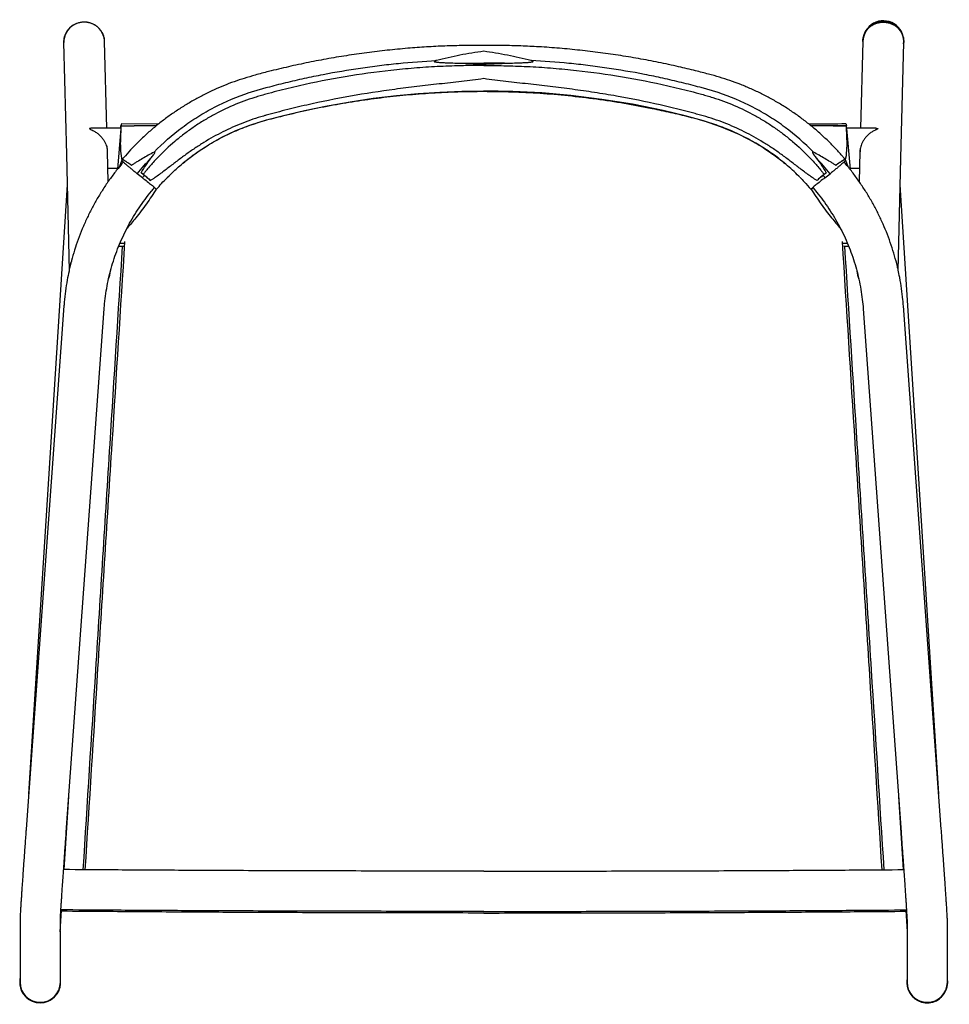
# Model space of a CAD drawing. Header units: inches. Extents: x -11 to 89, y 0 to 64.
# Tile 3 of 5: x -11 to 12, y 40 to 64. Entities that reach past the tile are written whole.
import ezdxf

# ---------------------------------------------------------------- set-up
doc = ezdxf.new("R2010")
doc.units = ezdxf.units.IN
doc.header["$MEASUREMENT"] = 0

# ---------------------------------------------------------------- blocks, each defined once
blk = doc.blocks.new('Lookout Dining Chair_Top')
at = {"linetype": 'Continuous', "lineweight": 25}
for p, q in [((-10.23, 21.206), (-10.23, 21.191)), ((-9.232, 21.216), (-9.233, 21.232)), ((-9.178, 19.109), (-9.232, 21.224)), ((9.232, 21.224), (9.178, 19.109)), ((9.235, 21.247), (9.235, 21.231)), ((10.232, 21.206), (10.233, 21.221)), ((-7.919, 19.212), (-8.827, 19.214)), ((-8.839, 19.109), (-9.55, 19.109)), ((-8.839, 19.105), (-8.922, 18.112)), ((-8.838, 19.175), (-8.838, 19.176)), ((-8.834, 19.171), (-8.834, 19.167)), ((-7.971, 19.171), (-8.51, 19.169)), ((8.51, 19.169), (7.971, 19.171)), ((8.834, 19.171), (8.834, 19.167)), ((8.838, 19.175), (8.838, 19.176)), ((9.55, 19.109), (8.839, 19.109)), ((8.839, 19.105), (8.922, 18.11)), ((-9.164, 18.544), (-9.165, 18.585)), ((-9.145, 17.809), (-9.164, 18.54)), ((9.164, 18.54), (9.145, 17.809)), ((9.165, 18.585), (9.164, 18.544)), ((-8.812, 18.336), (-8.87, 18.175)), ((-8.794, 18.363), (-8.805, 18.349)), ((8.805, 18.349), (8.785, 18.372)), ((8.812, 18.336), (8.869, 18.178)), ((-9.154, 18.135), (-8.92, 18.135)), ((-8.313, 17.905), (-8.437, 18.003)), ((-8.294, 17.988), (-8.342, 18.026)), ((8.294, 17.988), (8.342, 18.026)), ((8.313, 17.905), (8.437, 18.003)), ((8.92, 18.135), (9.154, 18.135)), ((-10.142, 17.731), (-11.083, 2.904)), ((-8.021, 17.668), (-7.974, 17.629)), ((-7.968, 17.625), (-7.973, 17.627)), ((7.968, 17.625), (7.973, 17.627)), ((7.974, 17.629), (8.021, 17.668)), ((11.083, 2.904), (10.142, 17.731)), ((-8.857, 16.313), (-8.756, 16.314)), ((8.756, 16.314), (8.856, 16.313)), ((-8.887, 16.24), (-8.775, 16.239)), ((-10.223, 14.785), (-11.145, 2.043)), ((-10.165, 1.972), (-9.243, 14.714)), ((9.243, 14.714), (10.165, 1.972)), ((11.145, 2.043), (10.223, 14.785)), ((-10.216, 1.057), (-10.103, 2.838)), ((10.103, 2.838), (10.216, 1.057)), ((-10.312, -0.457), (-10.279, 0.061)), ((10.279, 0.061), (10.312, -0.457)), ((-11.293, -0.165), (-11.293, -1.684)), ((-10.311, -0.426), (-10.311, -0.165)), ((10.311, -0.165), (10.311, -0.426)), ((11.293, -1.684), (11.293, -0.165)), ((-10.311, -1.684), (-10.311, -0.444)), ((10.311, -0.444), (10.311, -1.684)), ((-11.301, -1.684), (-11.301, -1.69)), ((-10.303, -1.69), (-10.303, -1.684)), ((10.303, -1.684), (10.303, -1.69)), ((11.301, -1.69), (11.301, -1.684))]:
    blk.add_line(p, q, dxfattribs=at)
at = {"linetype": 'Continuous', "lineweight": 25, "flags": 128}
for points in [[(-10.233, 21.198), (-10.164, 18.471), (-10.092, 15.638)], [(10.092, 15.638), (10.162, 18.384), (10.233, 21.198)], [(-6.709, 18.702), (-6.705, 18.705), (-6.378, 18.891), (-6.039, 19.053), (-5.671, 19.196), (-5.292, 19.314), (-4.908, 19.416), (-4.368, 19.543), (-3.812, 19.658), (-3.253, 19.757), (-2.69, 19.84), (-2.124, 19.908), (-1.595, 19.956), (-1.065, 19.991), (-0.533, 20.012), (0, 20.018), (0, 20.018), (0, 20.018)], [(6.666, 18.724), (6.632, 18.746), (6.223, 18.958), (5.795, 19.139), (5.355, 19.291), (4.908, 19.416), (4.368, 19.543), (3.625, 19.693), (2.876, 19.814), (2.124, 19.908), (1.417, 19.969), (0.709, 20.006), (0, 20.018), (0, 20.018), (0, 20.018)], [(-11.293, -1.596), (-11.294, -1.6), (-11.301, -1.684)], [(10.303, -1.69), (10.303, -1.694), (10.311, -1.778)]]:
    blk.add_lwpolyline(points, dxfattribs=at)
at = {"linetype": 'Continuous', "lineweight": 25}
for centre, radius, start, end in [((-9.731, 21.197), 0.499, 357.68, 180.6402), ((9.734, 21.227), 0.499, 359.4135, 177.6882), ((9.733, 21.212), 0.498, 354.3594, 178.7662), ((9.734, 21.23), 0.498, 357.7246, 178.9155), ((-9.592, 15.651), 0.501, 154.1265, 178.5949), ((9.592, 15.651), 0.501, 1.4051, 25.8735), ((-9.592, 15.651), 0.501, 335.114, 357.601), ((9.592, 15.651), 0.501, 182.399, 204.886), ((-10.802, -1.683), 0.499, 180.0929, 10.0642), ((10.8, -1.684), 0.496, 169.7937, 190.2286), ((10.802, -1.683), 0.499, 190.2754, 10.0617), ((-10.802, -1.689), 0.499, 180.1073, 359.8927), ((-10.802, -1.683), 0.491, 180.1081, 359.8919), ((10.802, -1.683), 0.491, 180.1081, 359.8919), ((10.802, -1.689), 0.499, 190.2966, 359.8826)]:
    blk.add_arc(centre, radius, start, end, dxfattribs=at)
for points, knots in [([(-9.233, 21.224), (-9.234, 21.242), (-9.235, 21.287), (-9.253, 21.358), (-9.285, 21.434), (-9.331, 21.503), (-9.388, 21.565), (-9.456, 21.616), (-9.532, 21.656), (-9.614, 21.682), (-9.7, 21.694), (-9.785, 21.692), (-9.869, 21.677), (-9.948, 21.648), (-10.021, 21.607), (-10.085, 21.556), (-10.139, 21.495), (-10.182, 21.427), (-10.213, 21.352), (-10.231, 21.275), (-10.232, 21.223), (-10.233, 21.198)], [0, 0, 0, 0, 0.035397, 0.088949, 0.141918, 0.196489, 0.250414, 0.30597, 0.360404, 0.416452, 0.470717, 0.526546, 0.580061, 0.63508, 0.68761, 0.741599, 0.793323, 0.846494, 0.897924, 0.950825, 1, 1, 1, 1]), ([(9.233, 21.224), (9.234, 21.242), (9.235, 21.287), (9.253, 21.358), (9.285, 21.434), (9.331, 21.503), (9.388, 21.565), (9.456, 21.616), (9.532, 21.656), (9.614, 21.682), (9.7, 21.694), (9.785, 21.692), (9.869, 21.677), (9.948, 21.648), (10.021, 21.607), (10.085, 21.556), (10.139, 21.495), (10.182, 21.427), (10.213, 21.352), (10.231, 21.275), (10.232, 21.223), (10.233, 21.198)], [0, 0, 0, 0, 0.035397, 0.088949, 0.141918, 0.196488, 0.250414, 0.30597, 0.360404, 0.416452, 0.470717, 0.526546, 0.580061, 0.63508, 0.68761, 0.741599, 0.793323, 0.846494, 0.897924, 0.950825, 1, 1, 1, 1]), ([(-10.218, 21.321), (-10.222, 21.303), (-10.231, 21.263), (-10.23, 21.223), (-10.229, 21.201)], [0, 0, 0, 0, 0.4605372, 1, 1, 1, 1]), ([(0, 21.128), (-0.141, 21.127), (-0.438, 21.126), (-0.882, 21.116), (-1.337, 21.095), (-1.803, 21.062), (-2.287, 21.017), (-2.785, 20.959), (-3.281, 20.889), (-3.775, 20.807), (-4.266, 20.714), (-4.754, 20.609), (-5.186, 20.505), (-5.546, 20.411), (-5.825, 20.329), (-6.083, 20.244), (-6.331, 20.148), (-6.582, 20.04), (-6.83, 19.92), (-7.076, 19.787), (-7.316, 19.644), (-7.549, 19.491), (-7.775, 19.328), (-7.994, 19.156), (-8.205, 18.974), (-8.408, 18.783), (-8.595, 18.589), (-8.724, 18.449), (-8.785, 18.373), (-8.794, 18.363)], [0, 0, 0, 0, 0.044358, 0.093209, 0.139571, 0.187596, 0.239974, 0.292425, 0.344918, 0.39741, 0.449857, 0.502223, 0.554456, 0.589627, 0.619342, 0.646151, 0.675205, 0.703073, 0.732568, 0.762135, 0.791552, 0.821078, 0.850627, 0.880129, 0.909644, 0.939214, 0.968899, 0.995708, 1, 1, 1, 1]), ([(8.785, 18.372), (8.768, 18.393), (8.694, 18.482), (8.553, 18.633), (8.363, 18.827), (8.159, 19.015), (7.946, 19.195), (7.726, 19.365), (7.497, 19.526), (7.262, 19.677), (7.019, 19.819), (6.771, 19.949), (6.518, 20.069), (6.26, 20.177), (6.003, 20.272), (5.741, 20.355), (5.463, 20.433), (5.129, 20.519), (4.724, 20.615), (4.26, 20.715), (3.77, 20.808), (3.276, 20.889), (2.78, 20.959), (2.283, 21.017), (1.784, 21.064), (1.307, 21.097), (0.847, 21.117), (0.418, 21.126), (0.134, 21.127), (0, 21.128)], [0, 0, 0, 0, 0.008877, 0.036873, 0.066092, 0.095743, 0.125307, 0.154844, 0.18441, 0.214053, 0.243844, 0.273434, 0.302884, 0.332302, 0.361787, 0.389444, 0.418915, 0.453068, 0.497955, 0.55021, 0.602589, 0.655068, 0.70761, 0.760178, 0.812728, 0.865218, 0.910568, 0.957804, 1, 1, 1, 1]), ([(0, 20.984), (-0.193, 20.959), (-0.386, 20.926), (-0.673, 20.869), (-0.769, 20.848), (-0.961, 20.805), (-1.056, 20.783), (-1.152, 20.76)], [0, 0, 0, 0, 0.5, 0.5, 0.75, 0.75, 1, 1, 1, 1]), ([(1.152, 20.76), (1.057, 20.783), (0.962, 20.805), (0.771, 20.848), (0.675, 20.868), (0.484, 20.907), (0.388, 20.925), (0.194, 20.957), (0.097, 20.972), (0, 20.984)], [0, 0, 0, 0, 0.25, 0.25, 0.5, 0.5, 0.75, 0.75, 1, 1, 1, 1]), ([(0, 20.637), (-0.047, 20.638), (-0.094, 20.638), (-0.189, 20.637), (-0.33, 20.636), (-0.471, 20.634), (-0.754, 20.627), (-1.131, 20.613), (-1.507, 20.588), (-1.883, 20.557), (-2.07, 20.539), (-3.008, 20.436), (-3.75, 20.312), (-4.669, 20.102), (-4.852, 20.058), (-5.126, 19.987), (-5.217, 19.963), (-5.353, 19.926), (-5.398, 19.913), (-5.488, 19.887), (-5.533, 19.874), (-5.756, 19.804), (-5.931, 19.739), (-6.272, 19.593), (-6.439, 19.512), (-6.684, 19.377), (-6.764, 19.33), (-6.924, 19.232), (-7.002, 19.18), (-7.156, 19.074), (-7.232, 19.019), (-7.38, 18.905), (-7.453, 18.846), (-7.666, 18.666), (-7.801, 18.539), (-7.993, 18.339), (-8.056, 18.271), (-8.147, 18.167), (-8.177, 18.131), (-8.221, 18.078), (-8.243, 18.051), (-8.265, 18.024), (-8.279, 18.006), (-8.286, 17.997), (-8.294, 17.988)], [0, 0, 0, 0, 0.015625, 0.015625, 0.03125, 0.0625, 0.0625, 0.125, 0.1875, 0.1875, 0.25, 0.25, 0.5, 0.5, 0.5625, 0.5625, 0.59375, 0.59375, 0.609375, 0.609375, 0.625, 0.625, 0.6875, 0.6875, 0.75, 0.75, 0.78125, 0.78125, 0.8125, 0.8125, 0.84375, 0.84375, 0.875, 0.875, 0.9375, 0.9375, 0.96875, 0.96875, 0.984375, 0.984375, 0.992188, 0.996094, 0.996094, 1, 1, 1, 1]), ([(-8.029, 18.528), (-7.817, 18.747), (-7.588, 18.948), (-7.22, 19.222), (-7.093, 19.308), (-6.896, 19.432), (-6.829, 19.472), (-6.695, 19.549), (-6.627, 19.585), (-6.284, 19.763), (-6.002, 19.882), (-5.674, 19.99), (-5.637, 20.002), (-5.564, 20.024), (-5.527, 20.035), (-5.453, 20.057), (-5.416, 20.067), (-5.342, 20.087), (-5.156, 20.138), (-4.969, 20.186), (-4.669, 20.259), (-4.518, 20.294), (-4.216, 20.36), (-4.065, 20.391), (-3.61, 20.48), (-3.305, 20.532), (-2.846, 20.599), (-2.693, 20.619), (-2.386, 20.657), (-2.232, 20.674), (-1.769, 20.72), (-1.461, 20.744), (-1.152, 20.76)], [0, 0, 0, 0, 0.125, 0.125, 0.1875, 0.1875, 0.21875, 0.21875, 0.25, 0.25, 0.375, 0.375, 0.390625, 0.390625, 0.40625, 0.40625, 0.421875, 0.421875, 0.4375, 0.5, 0.5, 0.5625, 0.5625, 0.625, 0.625, 0.75, 0.75, 0.8125, 0.8125, 0.875, 0.875, 1, 1, 1, 1]), ([(-1.152, 20.76), (-1.159, 20.758), (-1.167, 20.756), (-1.179, 20.753), (-1.182, 20.752), (-1.19, 20.749), (-1.194, 20.748), (-1.199, 20.745), (-1.2, 20.744), (-1.203, 20.742), (-1.203, 20.741), (-1.205, 20.739), (-1.205, 20.738), (-1.205, 20.736), (-1.204, 20.736), (-1.203, 20.734), (-1.202, 20.733), (-1.2, 20.732), (-1.198, 20.731), (-1.192, 20.729), (-1.189, 20.728), (-1.181, 20.726), (-1.177, 20.725), (-1.158, 20.721), (-1.142, 20.72), (-1.111, 20.716), (-1.095, 20.715), (-1.048, 20.712), (-1.016, 20.71), (-0.953, 20.707), (-0.922, 20.706), (-0.827, 20.702), (-0.764, 20.7), (-0.637, 20.696), (-0.574, 20.694), (-0.511, 20.692)], [0, 0, 0, 0, 0.03125, 0.03125, 0.046875, 0.046875, 0.0625, 0.0625, 0.070312, 0.070312, 0.074219, 0.074219, 0.078125, 0.078125, 0.082031, 0.082031, 0.085937, 0.085937, 0.09375, 0.09375, 0.109375, 0.109375, 0.125, 0.125, 0.1875, 0.1875, 0.25, 0.25, 0.375, 0.375, 0.5, 0.5, 0.75, 0.75, 1, 1, 1, 1]), ([(0, 20.637), (0.047, 20.638), (0.094, 20.638), (0.189, 20.637), (0.33, 20.636), (0.471, 20.634), (0.754, 20.627), (1.131, 20.613), (1.507, 20.588), (1.883, 20.557), (2.07, 20.539), (3.008, 20.436), (3.75, 20.312), (4.669, 20.102), (4.852, 20.058), (5.126, 19.987), (5.217, 19.963), (5.353, 19.926), (5.398, 19.913), (5.488, 19.887), (5.533, 19.874), (5.756, 19.804), (5.931, 19.739), (6.272, 19.593), (6.439, 19.512), (6.684, 19.377), (6.764, 19.33), (6.924, 19.232), (7.002, 19.18), (7.156, 19.074), (7.232, 19.019), (7.38, 18.905), (7.453, 18.846), (7.666, 18.666), (7.801, 18.539), (7.993, 18.339), (8.056, 18.271), (8.147, 18.167), (8.177, 18.131), (8.221, 18.078), (8.243, 18.051), (8.265, 18.024), (8.279, 18.006), (8.286, 17.997), (8.294, 17.988)], [0, 0, 0, 0, 0.015625, 0.015625, 0.03125, 0.0625, 0.0625, 0.125, 0.1875, 0.1875, 0.25, 0.25, 0.5, 0.5, 0.5625, 0.5625, 0.59375, 0.59375, 0.609375, 0.609375, 0.625, 0.625, 0.6875, 0.6875, 0.75, 0.75, 0.78125, 0.78125, 0.8125, 0.8125, 0.84375, 0.84375, 0.875, 0.875, 0.9375, 0.9375, 0.96875, 0.96875, 0.984375, 0.984375, 0.992188, 0.996094, 0.996094, 1, 1, 1, 1]), ([(0.511, 20.692), (0.574, 20.694), (0.638, 20.696), (0.764, 20.7), (0.827, 20.702), (0.922, 20.706), (0.954, 20.707), (1.017, 20.71), (1.048, 20.712), (1.096, 20.715), (1.111, 20.717), (1.143, 20.72), (1.159, 20.722), (1.178, 20.725), (1.182, 20.726), (1.19, 20.728), (1.194, 20.729), (1.199, 20.731), (1.201, 20.732), (1.203, 20.734), (1.204, 20.735), (1.205, 20.737), (1.205, 20.738), (1.205, 20.739), (1.204, 20.74), (1.203, 20.742), (1.202, 20.742), (1.2, 20.744), (1.198, 20.745), (1.193, 20.748), (1.189, 20.749), (1.182, 20.752), (1.178, 20.753), (1.167, 20.757), (1.159, 20.758), (1.152, 20.76)], [0, 0, 0, 0, 0.25, 0.25, 0.5, 0.5, 0.625, 0.625, 0.75, 0.75, 0.8125, 0.8125, 0.875, 0.875, 0.890625, 0.890625, 0.90625, 0.90625, 0.914063, 0.914063, 0.917969, 0.917969, 0.921875, 0.921875, 0.925781, 0.925781, 0.929688, 0.929688, 0.9375, 0.9375, 0.953125, 0.953125, 0.96875, 0.96875, 1, 1, 1, 1]), ([(8.029, 18.528), (7.817, 18.747), (7.588, 18.948), (7.22, 19.222), (7.093, 19.308), (6.896, 19.432), (6.829, 19.472), (6.695, 19.549), (6.627, 19.585), (6.284, 19.763), (6.002, 19.882), (5.674, 19.99), (5.637, 20.002), (5.564, 20.024), (5.527, 20.035), (5.453, 20.057), (5.416, 20.067), (5.342, 20.087), (5.156, 20.138), (4.969, 20.186), (4.669, 20.259), (4.518, 20.294), (4.216, 20.36), (4.065, 20.391), (3.61, 20.48), (3.305, 20.532), (2.846, 20.599), (2.693, 20.619), (2.386, 20.657), (2.232, 20.674), (1.769, 20.72), (1.461, 20.744), (1.152, 20.76)], [0, 0, 0, 0, 0.125, 0.125, 0.1875, 0.1875, 0.21875, 0.21875, 0.25, 0.25, 0.375, 0.375, 0.390625, 0.390625, 0.40625, 0.40625, 0.421875, 0.421875, 0.4375, 0.5, 0.5, 0.5625, 0.5625, 0.625, 0.625, 0.75, 0.75, 0.8125, 0.8125, 0.875, 0.875, 1, 1, 1, 1]), ([(0, 20.318), (-0.09, 20.305), (-0.18, 20.293), (-0.36, 20.271), (-0.451, 20.26), (-0.721, 20.228), (-0.902, 20.208), (-1.264, 20.168), (-1.444, 20.148), (-1.805, 20.105), (-1.985, 20.082), (-2.525, 20.009), (-2.884, 19.954), (-3.599, 19.827), (-3.955, 19.756), (-4.487, 19.635), (-4.664, 19.592), (-4.927, 19.525), (-5.015, 19.502), (-5.146, 19.467), (-5.19, 19.456), (-5.255, 19.438), (-5.277, 19.432), (-5.309, 19.423), (-5.32, 19.42), (-5.342, 19.414), (-5.353, 19.411), (-5.537, 19.358), (-5.705, 19.301), (-6.035, 19.172), (-6.196, 19.1), (-6.51, 18.942), (-6.663, 18.857), (-6.888, 18.718), (-6.962, 18.671), (-7.109, 18.572), (-7.182, 18.522), (-7.326, 18.418), (-7.397, 18.365), (-7.539, 18.257), (-7.61, 18.202), (-7.752, 18.093), (-7.823, 18.038), (-7.932, 17.959), (-7.968, 17.934), (-8.024, 17.896), (-8.043, 17.884), (-8.071, 17.866), (-8.08, 17.861), (-8.099, 17.849), (-8.109, 17.843), (-8.119, 17.838)], [0, 0, 0, 0, 0.03125, 0.03125, 0.0625, 0.0625, 0.125, 0.125, 0.1875, 0.1875, 0.25, 0.25, 0.375, 0.375, 0.5, 0.5, 0.5625, 0.5625, 0.59375, 0.59375, 0.609375, 0.609375, 0.617187, 0.617187, 0.621094, 0.621094, 0.625, 0.625, 0.6875, 0.6875, 0.75, 0.75, 0.8125, 0.8125, 0.84375, 0.84375, 0.875, 0.875, 0.90625, 0.90625, 0.9375, 0.9375, 0.96875, 0.96875, 0.984375, 0.984375, 0.992187, 0.992187, 0.996094, 0.996094, 1, 1, 1, 1]), ([(8.119, 17.838), (8.109, 17.843), (8.099, 17.849), (8.08, 17.861), (8.07, 17.867), (8.042, 17.885), (8.023, 17.897), (7.967, 17.935), (7.93, 17.96), (7.821, 18.039), (7.75, 18.094), (7.608, 18.203), (7.537, 18.258), (7.395, 18.366), (7.323, 18.42), (7.179, 18.523), (7.106, 18.574), (6.959, 18.673), (6.885, 18.72), (6.659, 18.859), (6.505, 18.945), (6.189, 19.103), (6.027, 19.175), (5.778, 19.272), (5.693, 19.303), (5.523, 19.36), (5.436, 19.387), (5.327, 19.418), (5.305, 19.424), (5.262, 19.436), (5.24, 19.442), (5.174, 19.46), (5.043, 19.495), (4.912, 19.529), (4.649, 19.596), (4.474, 19.638), (3.945, 19.758), (3.59, 19.829), (3.055, 19.924), (2.876, 19.953), (2.518, 20.009), (2.339, 20.034), (1.979, 20.083), (1.8, 20.105), (1.44, 20.148), (1.26, 20.169), (0.899, 20.209), (0.719, 20.228), (0.449, 20.26), (0.359, 20.271), (0.18, 20.293), (0.09, 20.305), (0, 20.318)], [0, 0, 0, 0, 0.003906, 0.003906, 0.007812, 0.007812, 0.015625, 0.015625, 0.03125, 0.03125, 0.0625, 0.0625, 0.09375, 0.09375, 0.125, 0.125, 0.15625, 0.15625, 0.1875, 0.1875, 0.25, 0.25, 0.3125, 0.3125, 0.34375, 0.34375, 0.375, 0.375, 0.382812, 0.382812, 0.390625, 0.390625, 0.40625, 0.4375, 0.4375, 0.5, 0.5, 0.625, 0.625, 0.6875, 0.6875, 0.75, 0.75, 0.8125, 0.8125, 0.875, 0.875, 0.9375, 0.9375, 0.96875, 0.96875, 1, 1, 1, 1]), ([(-7.321, 18.262), (-7.217, 18.345), (-6.996, 18.521), (-6.632, 18.752), (-6.238, 18.963), (-5.824, 19.143), (-5.39, 19.285), (-4.894, 19.414), (-4.344, 19.544), (-3.738, 19.667), (-3.128, 19.771), (-2.511, 19.858), (-1.889, 19.925), (-1.261, 19.974), (-0.631, 20.004), (-0.21, 20.008), (0, 20.01)], [0, 0, 0, 0, 0.053068, 0.112517, 0.17107, 0.229622, 0.289779, 0.349994, 0.430406, 0.510819, 0.591559, 0.6723, 0.754053, 0.835806, 0.917903, 1, 1, 1, 1]), ([(0, 20.01), (0.229, 20.007), (0.687, 20.003), (1.374, 19.967), (2.061, 19.909), (2.745, 19.828), (3.426, 19.723), (4.027, 19.609), (4.551, 19.498), (4.999, 19.391), (5.437, 19.272), (5.861, 19.128), (6.269, 18.948), (6.664, 18.735), (7.003, 18.511), (7.225, 18.346), (7.321, 18.263), (7.337, 18.249)], [0, 0, 0, 0, 0.089082, 0.178165, 0.267695, 0.357225, 0.446499, 0.535772, 0.59562, 0.655471, 0.715287, 0.772985, 0.830684, 0.890104, 0.949525, 0.991585, 1, 1, 1, 1]), ([(-8.827, 19.208), (-8.828, 19.208), (-8.83, 19.21), (-8.833, 19.184), (-8.834, 19.171)], [0, 0, 0, 0, 0.487729, 1, 1, 1, 1]), ([(8.827, 19.214), (8.558, 19.213), (8.256, 19.213), (7.954, 19.212), (7.92, 19.212)], [0, 0, 0, 0, 0.889698, 1, 1, 1, 1]), ([(8.827, 19.208), (8.828, 19.209), (8.83, 19.21), (8.833, 19.184), (8.834, 19.171)], [0, 0, 0, 0, 0.488214, 1, 1, 1, 1]), ([(-9.55, 19.108), (-9.553, 19.109), (-9.563, 19.109), (-9.581, 19.107), (-9.598, 19.104), (-9.603, 19.1), (-9.597, 19.093), (-9.563, 19.078), (-9.505, 19.052), (-9.433, 19.008), (-9.364, 18.953), (-9.304, 18.891), (-9.254, 18.823), (-9.208, 18.741), (-9.171, 18.644), (-9.169, 18.57), (-9.168, 18.539)], [0, 0, 0, 0, 0.012167, 0.050065, 0.088823, 0.111382, 0.134001, 0.182961, 0.289191, 0.39749, 0.503449, 0.611567, 0.693028, 0.77635, 0.90897, 1, 1, 1, 1]), ([(-8.838, 19.176), (-8.837, 19.125), (-8.838, 19.071), (-8.843, 18.947), (-8.848, 18.875), (-8.851, 18.721), (-8.85, 18.639), (-8.838, 18.479), (-8.828, 18.403), (-8.814, 18.326)], [-0.2011525, -0.2011525, -0.2011525, -0.2011525, -0.1065482, -0.1065482, 0.0000579, 0.0000579, 0.1066639, 0.1066639, 0.2010792, 0.2010792, 0.2010792, 0.2010792]), ([(-8.84, 19.109), (-8.84, 19.111), (-8.839, 19.147), (-8.839, 19.158), (-8.838, 19.169)], [0, 0, 0, 0, 0.05491, 1, 1, 1, 1]), ([(8.814, 18.326), (8.829, 18.408), (8.839, 18.489), (8.85, 18.648), (8.851, 18.726), (8.848, 18.871), (8.844, 18.939), (8.838, 19.064), (8.836, 19.122), (8.838, 19.176)], [0, 0, 0, 0, 0.25, 0.25, 0.5, 0.5, 0.75, 0.75, 1, 1, 1, 1]), ([(8.84, 19.109), (8.84, 19.111), (8.839, 19.147), (8.839, 19.158), (8.838, 19.169)], [0, 0, 0, 0, 0.05491, 1, 1, 1, 1]), ([(9.55, 19.108), (9.553, 19.109), (9.563, 19.109), (9.581, 19.107), (9.598, 19.104), (9.603, 19.1), (9.597, 19.093), (9.563, 19.078), (9.505, 19.052), (9.433, 19.008), (9.364, 18.953), (9.304, 18.891), (9.254, 18.823), (9.208, 18.741), (9.171, 18.644), (9.169, 18.57), (9.168, 18.539)], [0, 0, 0, 0, 0.012167, 0.050065, 0.088823, 0.111382, 0.134001, 0.182961, 0.289191, 0.39749, 0.503449, 0.611567, 0.693028, 0.77635, 0.90897, 1, 1, 1, 1]), ([(-7.706, 17.908), (-7.646, 17.968), (-7.509, 18.105), (-7.278, 18.302), (-7.008, 18.51), (-6.813, 18.636), (-6.709, 18.702)], [0, 0, 0, 0, 0.200737, 0.457076, 0.713412, 1, 1, 1, 1]), ([(7.703, 17.911), (7.694, 17.921), (7.588, 18.037), (7.36, 18.235), (7.027, 18.502), (6.784, 18.651), (6.666, 18.724)], [0, 0, 0, 0, 0.030474, 0.358896, 0.686758, 1, 1, 1, 1]), ([(-8.029, 18.528), (-8.077, 18.503), (-8.124, 18.477), (-8.217, 18.425), (-8.263, 18.399), (-8.354, 18.346), (-8.4, 18.319), (-8.467, 18.278), (-8.489, 18.264), (-8.522, 18.243), (-8.532, 18.236), (-8.554, 18.222), (-8.565, 18.215), (-8.576, 18.207)], [0, 0, 0, 0, 0.25, 0.25, 0.5, 0.5, 0.75, 0.75, 0.875, 0.875, 0.9375, 0.9375, 1, 1, 1, 1]), ([(-8.106, 18.378), (-8.085, 18.406), (-8.064, 18.434), (-8.038, 18.47), (-8.033, 18.477), (-8.024, 18.492), (-8.019, 18.5), (-8.012, 18.511), (-8.01, 18.515), (-8.008, 18.521), (-8.007, 18.523), (-8.006, 18.527), (-8.006, 18.528), (-8.006, 18.53), (-8.006, 18.531), (-8.006, 18.533), (-8.007, 18.534), (-8.009, 18.535), (-8.01, 18.535), (-8.013, 18.535), (-8.015, 18.535), (-8.022, 18.532), (-8.026, 18.531), (-8.029, 18.528)], [0, 0, 0, 0, 0.5, 0.5, 0.625, 0.625, 0.75, 0.75, 0.8125, 0.8125, 0.84375, 0.84375, 0.859375, 0.859375, 0.875, 0.875, 0.890625, 0.890625, 0.90625, 0.90625, 0.9375, 0.9375, 1, 1, 1, 1]), ([(8.029, 18.528), (8.025, 18.531), (8.021, 18.533), (8.015, 18.535), (8.013, 18.535), (8.01, 18.535), (8.008, 18.535), (8.007, 18.534), (8.006, 18.533), (8.005, 18.529), (8.006, 18.527), (8.007, 18.523), (8.008, 18.521), (8.011, 18.515), (8.013, 18.511), (8.019, 18.499), (8.024, 18.492), (8.033, 18.477), (8.038, 18.47), (8.064, 18.434), (8.085, 18.406), (8.106, 18.378)], [0, 0, 0, 0, 0.0625, 0.0625, 0.09375, 0.09375, 0.109375, 0.109375, 0.125, 0.125, 0.15625, 0.15625, 0.1875, 0.1875, 0.25, 0.25, 0.375, 0.375, 0.5, 0.5, 1, 1, 1, 1]), ([(8.576, 18.207), (8.565, 18.215), (8.554, 18.222), (8.532, 18.236), (8.521, 18.243), (8.488, 18.264), (8.466, 18.278), (8.399, 18.319), (8.354, 18.346), (8.263, 18.399), (8.217, 18.425), (8.123, 18.477), (8.076, 18.503), (8.029, 18.528)], [0, 0, 0, 0, 0.0625, 0.0625, 0.125, 0.125, 0.25, 0.25, 0.5, 0.5, 0.75, 0.75, 1, 1, 1, 1]), ([(-8.777, 18.287), (-8.82, 18.236), (-8.923, 18.115), (-9.074, 17.915), (-9.231, 17.689), (-9.378, 17.456), (-9.514, 17.217), (-9.639, 16.973), (-9.752, 16.723), (-9.855, 16.469), (-9.945, 16.211), (-10.023, 15.955), (-10.064, 15.783), (-10.084, 15.7)], [0, 0, 0, 0, 0.0676665, 0.1615641, 0.255446, 0.3493124, 0.4431634, 0.5369994, 0.6308208, 0.7246283, 0.8184227, 0.912205, 1, 1, 1, 1]), ([(-8.814, 18.326), (-8.813, 18.325), (-8.81, 18.321), (-8.803, 18.312), (-8.8, 18.309), (-8.793, 18.301), (-8.788, 18.297), (-8.774, 18.283), (-8.763, 18.273), (-8.735, 18.248), (-8.719, 18.234), (-8.685, 18.205), (-8.666, 18.189), (-8.635, 18.163), (-8.624, 18.154), (-8.603, 18.136), (-8.581, 18.118), (-8.558, 18.1), (-8.534, 18.081), (-8.522, 18.071), (-8.486, 18.042), (-8.461, 18.023), (-8.437, 18.003)], [0, 0, 0, 0, 0.125, 0.125, 0.1875, 0.1875, 0.25, 0.25, 0.375, 0.375, 0.5, 0.5, 0.625, 0.625, 0.6875, 0.6875, 0.75, 0.8125, 0.8125, 0.875, 0.875, 1, 1, 1, 1]), ([(-8.806, 18.349), (-8.805, 18.352), (-8.799, 18.351), (-8.782, 18.344), (-8.775, 18.341), (-8.759, 18.332), (-8.751, 18.327), (-8.736, 18.317), (-8.73, 18.314), (-8.719, 18.307), (-8.713, 18.303), (-8.695, 18.291), (-8.682, 18.282), (-8.654, 18.263), (-8.64, 18.253), (-8.616, 18.236), (-8.608, 18.231), (-8.592, 18.219), (-8.584, 18.213), (-8.576, 18.207)], [0, 0, 0, 0, 0.25, 0.25, 0.375, 0.375, 0.5, 0.5, 0.5625, 0.5625, 0.625, 0.625, 0.75, 0.75, 0.875, 0.875, 0.9375, 0.9375, 1, 1, 1, 1]), ([(-8.576, 18.207), (-8.591, 18.218), (-8.606, 18.229), (-8.634, 18.249), (-8.648, 18.258), (-8.673, 18.276), (-8.686, 18.284), (-8.708, 18.299), (-8.719, 18.306), (-8.738, 18.318), (-8.746, 18.323), (-8.762, 18.332), (-8.769, 18.336), (-8.786, 18.344), (-8.794, 18.347), (-8.798, 18.345)], [0, 0, 0, 0, 0.125, 0.125, 0.25, 0.25, 0.375, 0.375, 0.5, 0.5, 0.625, 0.625, 0.75, 0.75, 1, 1, 1, 1]), ([(-8.437, 18.003), (-8.384, 18.068), (-8.33, 18.132), (-8.22, 18.257), (-8.164, 18.318), (-8.106, 18.378)], [0, 0, 0, 0, 0.5, 0.5, 1, 1, 1, 1]), ([(-8.342, 18.026), (-8.307, 18.088), (-8.269, 18.147), (-8.19, 18.264), (-8.149, 18.322), (-8.106, 18.378)], [0, 0, 0, 0, 0.5, 0.5, 1, 1, 1, 1]), ([(8.106, 18.378), (8.149, 18.322), (8.19, 18.264), (8.269, 18.147), (8.307, 18.088), (8.342, 18.026)], [0, 0, 0, 0, 0.5, 0.5, 1, 1, 1, 1]), ([(8.437, 18.003), (8.384, 18.068), (8.33, 18.132), (8.22, 18.257), (8.164, 18.318), (8.106, 18.378)], [0, 0, 0, 0, 0.5, 0.5, 1, 1, 1, 1]), ([(8.814, 18.326), (8.813, 18.325), (8.81, 18.321), (8.803, 18.312), (8.8, 18.309), (8.793, 18.301), (8.788, 18.297), (8.774, 18.283), (8.763, 18.273), (8.735, 18.248), (8.719, 18.234), (8.685, 18.205), (8.666, 18.189), (8.635, 18.163), (8.624, 18.154), (8.603, 18.136), (8.581, 18.118), (8.558, 18.1), (8.534, 18.081), (8.522, 18.071), (8.486, 18.042), (8.461, 18.023), (8.437, 18.003)], [0, 0, 0, 0, 0.125, 0.125, 0.1875, 0.1875, 0.25, 0.25, 0.375, 0.375, 0.5, 0.5, 0.625, 0.625, 0.6875, 0.6875, 0.75, 0.8125, 0.8125, 0.875, 0.875, 1, 1, 1, 1]), ([(8.806, 18.349), (8.805, 18.352), (8.799, 18.351), (8.782, 18.344), (8.775, 18.341), (8.759, 18.332), (8.751, 18.327), (8.736, 18.317), (8.73, 18.314), (8.719, 18.307), (8.713, 18.303), (8.695, 18.291), (8.682, 18.282), (8.654, 18.263), (8.64, 18.253), (8.616, 18.236), (8.608, 18.231), (8.592, 18.219), (8.584, 18.213), (8.576, 18.207)], [0, 0, 0, 0, 0.25, 0.25, 0.375, 0.375, 0.5, 0.5, 0.5625, 0.5625, 0.625, 0.625, 0.75, 0.75, 0.875, 0.875, 0.9375, 0.9375, 1, 1, 1, 1]), ([(8.798, 18.345), (8.794, 18.347), (8.786, 18.344), (8.769, 18.336), (8.762, 18.332), (8.746, 18.323), (8.738, 18.318), (8.718, 18.306), (8.708, 18.299), (8.691, 18.288), (8.685, 18.284), (8.673, 18.276), (8.667, 18.271), (8.648, 18.258), (8.634, 18.249), (8.606, 18.229), (8.591, 18.218), (8.576, 18.207)], [0, 0, 0, 0, 0.25, 0.25, 0.375, 0.375, 0.5, 0.5, 0.625, 0.625, 0.6875, 0.6875, 0.75, 0.75, 0.875, 0.875, 1, 1, 1, 1]), ([(10.086, 15.692), (10.082, 15.708), (10.06, 15.813), (10.007, 16.005), (9.927, 16.266), (9.834, 16.524), (9.729, 16.777), (9.613, 17.025), (9.486, 17.268), (9.348, 17.506), (9.199, 17.737), (9.039, 17.962), (8.899, 18.145), (8.808, 18.251), (8.777, 18.286)], [0, 0, 0, 0, 0.01712, 0.110577, 0.204041, 0.297513, 0.390995, 0.484487, 0.577991, 0.671509, 0.765039, 0.858584, 0.952143, 1, 1, 1, 1]), ([(-8.294, 17.988), (-8.262, 17.962), (-8.231, 17.937), (-8.187, 17.899), (-8.172, 17.887), (-8.144, 17.862), (-8.131, 17.85), (-8.119, 17.838)], [0, 0, 0, 0, 0.5, 0.5, 0.75, 0.75, 1, 1, 1, 1]), ([(8.294, 17.988), (8.262, 17.962), (8.231, 17.937), (8.187, 17.899), (8.172, 17.887), (8.144, 17.862), (8.131, 17.85), (8.119, 17.838)], [0, 0, 0, 0, 0.5, 0.5, 0.75, 0.75, 1, 1, 1, 1]), ([(-8.265, 17.964), (-8.273, 17.955), (-8.285, 17.94), (-8.297, 17.925), (-8.305, 17.915), (-8.31, 17.91), (-8.313, 17.905)], [0, 0, 0, 0, 0.5, 0.75, 0.75, 1, 1, 1, 1]), ([(-8.313, 17.905), (-8.273, 17.874), (-8.192, 17.81), (-8.087, 17.726), (-8.01, 17.663), (-7.971, 17.63), (-7.97, 17.627), (-7.969, 17.626)], [0, 0, 0, 0, 0.2153292, 0.4306539, 0.6466041, 0.8672142, 1, 1, 1, 1]), ([(-8.119, 17.838), (-8.129, 17.848), (-8.141, 17.858), (-8.164, 17.879), (-8.176, 17.89), (-8.213, 17.922), (-8.239, 17.943), (-8.265, 17.964)], [0, 0, 0, 0, 0.25, 0.25, 0.5, 0.5, 1, 1, 1, 1]), ([(-7.967, 17.624), (-7.927, 17.672), (-7.844, 17.769), (-7.755, 17.86), (-7.709, 17.906)], [0, 0, 0, 0, 0.48962, 1, 1, 1, 1]), ([(7.706, 17.909), (7.739, 17.875), (7.83, 17.784), (7.914, 17.686), (7.968, 17.625)], [0, 0, 0, 0, 0.368153, 1, 1, 1, 1]), ([(8.313, 17.905), (8.273, 17.874), (8.192, 17.81), (8.087, 17.726), (8.01, 17.663), (7.971, 17.63), (7.97, 17.627), (7.969, 17.626)], [0, 0, 0, 0, 0.215373, 0.430742, 0.646737, 0.867392, 1, 1, 1, 1]), ([(8.265, 17.964), (8.239, 17.943), (8.213, 17.922), (8.176, 17.89), (8.164, 17.879), (8.141, 17.858), (8.129, 17.848), (8.119, 17.838)], [0, 0, 0, 0, 0.5, 0.5, 0.75, 0.75, 1, 1, 1, 1]), ([(8.265, 17.964), (8.273, 17.955), (8.285, 17.94), (8.297, 17.925), (8.305, 17.915), (8.31, 17.91), (8.313, 17.905)], [0, 0, 0, 0, 0.5, 0.75, 0.75, 1, 1, 1, 1]), ([(-9.243, 14.714), (-9.24, 14.755), (-9.23, 14.88), (-9.204, 15.086), (-9.162, 15.332), (-9.107, 15.576), (-9.04, 15.817), (-8.961, 16.054), (-8.87, 16.288), (-8.768, 16.517), (-8.655, 16.741), (-8.53, 16.96), (-8.395, 17.172), (-8.249, 17.378), (-8.125, 17.54), (-8.046, 17.63), (-8.023, 17.657)], [0, 0, 0, 0, 0.0388812, 0.1163087, 0.1937388, 0.2711627, 0.3485782, 0.4259834, 0.5033764, 0.5807555, 0.6581194, 0.7354667, 0.8127967, 0.8901084, 0.9674014, 1, 1, 1, 1]), ([(-7.974, 17.629), (-8.051, 17.509), (-8.207, 17.268), (-8.453, 16.945), (-8.615, 16.757), (-8.686, 16.675)], [0, 0, 0, 0, 0.358868, 0.717781, 1, 1, 1, 1]), ([(7.974, 17.629), (8.051, 17.509), (8.207, 17.268), (8.454, 16.943), (8.617, 16.755), (8.689, 16.671)], [0, 0, 0, 0, 0.357381, 0.714808, 1, 1, 1, 1]), ([(8.023, 17.657), (8.065, 17.608), (8.161, 17.495), (8.301, 17.308), (8.443, 17.1), (8.574, 16.885), (8.695, 16.665), (8.804, 16.439), (8.902, 16.209), (8.989, 15.974), (9.064, 15.735), (9.127, 15.494), (9.177, 15.249), (9.215, 15.007), (9.234, 14.828), (9.242, 14.732), (9.243, 14.714)], [0, 0, 0, 0, 0.059193, 0.136434, 0.213695, 0.290975, 0.368274, 0.445593, 0.52293, 0.600284, 0.677654, 0.75504, 0.832439, 0.909849, 0.983206, 1, 1, 1, 1]), ([(-9.704, 1.054), (-9.6, 2.686), (-9.382, 6.153), (-9.06, 11.251), (-8.841, 14.717), (-8.738, 16.349)], [0, 0, 0, 0, 0.320241, 0.679903, 1, 1, 1, 1]), ([(9.704, 1.054), (9.6, 2.686), (9.382, 6.153), (9.06, 11.251), (8.841, 14.717), (8.738, 16.349)], [0, 0, 0, 0, 0.320241, 0.679903, 1, 1, 1, 1]), ([(-9.753, 1.054), (-9.651, 2.674), (-9.433, 6.128), (-9.114, 11.19), (-8.897, 14.631), (-8.795, 16.239)], [0, 0, 0, 0, 0.320038, 0.682433, 1, 1, 1, 1]), ([(8.775, 16.239), (8.779, 16.239), (8.817, 16.239), (8.854, 16.239), (8.887, 16.24)], [0, 0, 0, 0, 0.123542, 1, 1, 1, 1]), ([(9.753, 1.054), (9.651, 2.674), (9.433, 6.128), (9.114, 11.19), (8.897, 14.631), (8.795, 16.239)], [0, 0, 0, 0, 0.3200384, 0.6824339, 1, 1, 1, 1]), ([(-10.099, 15.629), (-10.115, 15.558), (-10.149, 15.398), (-10.187, 15.147), (-10.211, 14.936), (-10.22, 14.815), (-10.223, 14.785)], [0, 0, 0, 0, 0.254665, 0.573957, 0.893225, 1, 1, 1, 1]), ([(10.223, 14.785), (10.219, 14.834), (10.207, 14.975), (10.179, 15.205), (10.139, 15.449), (10.105, 15.601), (10.091, 15.665)], [0, 0, 0, 0, 0.168104, 0.474215, 0.780347, 1, 1, 1, 1]), ([(-11.145, 2.043), (-11.147, 2.011), (-11.154, 1.918), (-11.165, 1.765), (-11.178, 1.589), (-11.19, 1.417), (-11.202, 1.252), (-11.213, 1.093), (-11.223, 0.941), (-11.233, 0.796), (-11.243, 0.661), (-11.251, 0.534), (-11.259, 0.416), (-11.266, 0.309), (-11.273, 0.211), (-11.278, 0.125), (-11.283, 0.049), (-11.287, -0.016), (-11.29, -0.069), (-11.292, -0.114), (-11.293, -0.14), (-11.293, -0.16), (-11.293, -0.165)], [0, 0, 0, 0, 0.02749, 0.079751, 0.132022, 0.184296, 0.236577, 0.288863, 0.341159, 0.393467, 0.44579, 0.498133, 0.550505, 0.602918, 0.65539, 0.707953, 0.760663, 0.813633, 0.867109, 0.921747, 0.980056, 1, 1, 1, 1]), ([(-10.311, -0.168), (-10.311, -0.169), (-10.311, -0.17), (-10.311, -0.164), (-10.31, -0.151), (-10.309, -0.124), (-10.307, -0.085), (-10.304, -0.031), (-10.3, 0.035), (-10.295, 0.114), (-10.289, 0.204), (-10.282, 0.305), (-10.275, 0.417), (-10.267, 0.538), (-10.258, 0.669), (-10.248, 0.809), (-10.238, 0.957), (-10.227, 1.112), (-10.216, 1.274), (-10.204, 1.443), (-10.191, 1.617), (-10.178, 1.793), (-10.17, 1.913), (-10.165, 1.972)], [0, 0, 0, 0, 0.003391, 0.028496, 0.063366, 0.105699, 0.153338, 0.203822, 0.255691, 0.308243, 0.361153, 0.414264, 0.467497, 0.520807, 0.574168, 0.627564, 0.680986, 0.734425, 0.787878, 0.841342, 0.894813, 0.94829, 1, 1, 1, 1]), ([(10.165, 1.972), (10.168, 1.94), (10.175, 1.847), (10.185, 1.695), (10.198, 1.519), (10.21, 1.348), (10.222, 1.183), (10.233, 1.024), (10.244, 0.873), (10.254, 0.729), (10.263, 0.594), (10.271, 0.469), (10.279, 0.352), (10.286, 0.246), (10.292, 0.151), (10.298, 0.066), (10.302, -0.006), (10.306, -0.067), (10.308, -0.113), (10.31, -0.146), (10.311, -0.162), (10.311, -0.17), (10.311, -0.169), (10.311, -0.168)], [0, 0, 0, 0, 0.028135, 0.081613, 0.135094, 0.188571, 0.242042, 0.295505, 0.348959, 0.402399, 0.455822, 0.509222, 0.56259, 0.615912, 0.669167, 0.722318, 0.7753, 0.82799, 0.880128, 0.925898, 0.966105, 0.996279, 1, 1, 1, 1]), ([(11.293, -0.165), (11.293, -0.158), (11.293, -0.142), (11.292, -0.119), (11.29, -0.084), (11.288, -0.033), (11.284, 0.028), (11.279, 0.103), (11.274, 0.187), (11.268, 0.282), (11.261, 0.387), (11.253, 0.502), (11.245, 0.627), (11.236, 0.761), (11.226, 0.903), (11.216, 1.053), (11.204, 1.211), (11.193, 1.375), (11.181, 1.545), (11.168, 1.72), (11.156, 1.887), (11.148, 1.996), (11.145, 2.043)], [0, 0, 0, 0, 0.0279367, 0.0626361, 0.1165243, 0.1686577, 0.2238614, 0.2775189, 0.3305532, 0.3832895, 0.4358624, 0.4883374, 0.5407499, 0.5931205, 0.645462, 0.6977826, 0.7500878, 0.8023816, 0.8546667, 0.9069451, 0.9592184, 1, 1, 1, 1]), ([(0, 1.021), (-0.664, 1.021), (-1.992, 1.021), (-3.984, 1.025), (-5.831, 1.031), (-7.535, 1.04), (-8.954, 1.048), (-9.852, 1.054), (-10.231, 1.057)], [0, 0, 0, 0, 0.194344, 0.388687, 0.583029, 0.735728, 0.888427, 1, 1, 1, 1]), ([(0, 1.021), (0.664, 1.021), (1.992, 1.021), (3.984, 1.025), (5.831, 1.031), (7.535, 1.04), (8.954, 1.048), (9.852, 1.054), (10.231, 1.057)], [0, 0, 0, 0, 0.194344, 0.388687, 0.583029, 0.735728, 0.888427, 1, 1, 1, 1]), ([(-10.281, 0.061), (-10.28, 0.061), (-10.279, 0.063), (-10.285, 0.064), (-10.296, 0.065), (-10.298, 0.066)], [0, 0, 0, 0, 0.249907, 0.861021, 1, 1, 1, 1]), ([(0, 0.04), (-0.666, 0.04), (-1.999, 0.04), (-3.996, 0.044), (-5.85, 0.05), (-7.558, 0.058), (-8.994, 0.067), (-9.906, 0.073), (-10.297, 0.076)], [0, 0, 0, 0, 0.193697, 0.387393, 0.581089, 0.733279, 0.885471, 1, 1, 1, 1]), ([(0, 0), (-0.673, 0.001), (-2.02, 0.002), (-4.038, 0.007), (-5.911, 0.014), (-7.638, 0.024), (-9.047, 0.033), (-9.926, 0.04), (-10.28, 0.043)], [0, 0, 0, 0, 0.196072, 0.392143, 0.588213, 0.74227, 0.896327, 1, 1, 1, 1]), ([(0, 0.04), (0.666, 0.04), (1.999, 0.04), (3.996, 0.044), (5.85, 0.05), (7.558, 0.058), (8.994, 0.067), (9.906, 0.073), (10.297, 0.076)], [0, 0, 0, 0, 0.193697, 0.387393, 0.581088, 0.733279, 0.88547, 1, 1, 1, 1]), ([(0, 0), (0.673, 0.001), (2.02, 0.002), (4.038, 0.007), (5.911, 0.014), (7.638, 0.024), (9.047, 0.033), (9.926, 0.04), (10.28, 0.043)], [0, 0, 0, 0, 0.196072, 0.392143, 0.588213, 0.74227, 0.896327, 1, 1, 1, 1]), ([(10.281, 0.061), (10.28, 0.061), (10.279, 0.063), (10.285, 0.064), (10.296, 0.065), (10.298, 0.066)], [0, 0, 0, 0, 0.249819, 0.860721, 1, 1, 1, 1])]:
    blk.add_open_spline(points, degree=3, knots=knots, dxfattribs=at)
for points in [[(-0.511, 20.692), (-0.341, 20.696), (-0.171, 20.698), (0, 20.698)], [(-0.511, 20.692), (-0.341, 20.686), (-0.17, 20.678), (0, 20.667)], [(0.511, 20.692), (0.341, 20.696), (0.171, 20.698), (0, 20.698)], [(0, 20.667), (0.17, 20.678), (0.341, 20.686), (0.511, 20.692)], [(-8.834, 19.171), (-8.726, 19.17), (-8.618, 19.169), (-8.51, 19.169)], [(-8.834, 19.167), (-8.726, 19.167), (-8.618, 19.168), (-8.51, 19.169)], [(8.834, 19.171), (8.726, 19.17), (8.618, 19.169), (8.51, 19.169)], [(8.51, 19.169), (8.618, 19.168), (8.726, 19.167), (8.834, 19.167)], [(-8.798, 18.345), (-8.803, 18.339), (-8.808, 18.333), (-8.814, 18.326)], [(-8.798, 18.345), (-8.802, 18.344), (-8.806, 18.343), (-8.81, 18.342)], [(-8.81, 18.342), (-8.808, 18.344), (-8.807, 18.347), (-8.806, 18.349)], [(8.798, 18.345), (8.803, 18.339), (8.808, 18.333), (8.814, 18.326)], [(8.81, 18.342), (8.806, 18.343), (8.802, 18.344), (8.798, 18.345)], [(8.81, 18.342), (8.808, 18.344), (8.807, 18.347), (8.806, 18.349)], [(-8.265, 17.964), (-8.291, 17.985), (-8.317, 18.006), (-8.342, 18.026)], [(8.342, 18.026), (8.317, 18.006), (8.291, 17.985), (8.265, 17.964)], [(-7.973, 17.627), (-7.973, 17.628), (-7.973, 17.628), (-7.974, 17.629)], [(7.974, 17.629), (7.973, 17.628), (7.973, 17.628), (7.973, 17.627)]]:
    blk.add_open_spline(points, degree=3, dxfattribs=at)

msp = doc.modelspace()

# ---------------------------------------------------------------- block references
msp.add_blockref('Lookout Dining Chair_Top', (0.288, 42.25))

doc.saveas('drawing.dxf')
